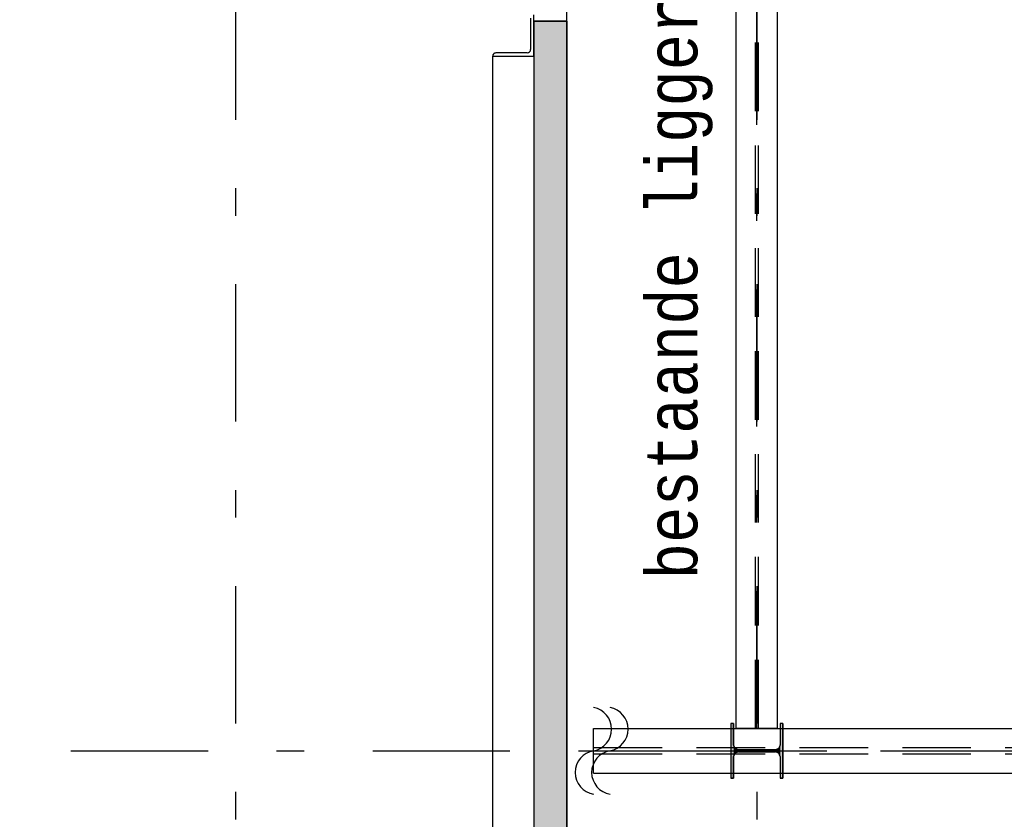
# Model space of a CAD drawing. Extents: x 2 to 87, y -108 to 11.
# Tile 172 of 210: x 30.44 to 34.03, y -24.66 to -21.74. Entities that reach past the tile are written whole.
import ezdxf

# ---------------------------------------------------------------- set-up
doc = ezdxf.new("R2010")
doc.units = 0
doc.header["$MEASUREMENT"] = 0
doc.linetypes.add('DASHDOT', pattern=[1, 0.5, -0.25, 0, -0.25])
doc.linetypes.add('HIDDEN', pattern=[0.375, 0.25, -0.125])
for name, color, linetype in [('10', 7, 'CONTINUOUS'), ('13', 7, 'CONTINUOUS'), ('18', 7, 'CONTINUOUS'), ('20', 7, 'CONTINUOUS'), ('21', 7, 'CONTINUOUS'), ('3', 7, 'CONTINUOUS'), ('31', 7, 'CONTINUOUS'), ('5', 7, 'CONTINUOUS'), ('8', 7, 'CONTINUOUS')]:
    doc.layers.add(name, color=color, linetype=linetype)
doc.styles.add('MONOTXT', font='MONOTXT', dxfattribs={"height": 0.2})

# ---------------------------------------------------------------- blocks, each defined once
blk = doc.blocks.new('*N62')
at = {"layer": '3', "color": 62, "linetype": 'Continuous'}
for p, q in [((-0.085, 0.1), (-0.095, 0.1)), ((-0.095, 0.1), (-0.095, -0.1)), ((-0.085, 0.1), (-0.085, 0.0212)), ((0.095, 0.1), (0.085, 0.1)), ((0.085, 0.1), (0.085, 0.0212)), ((0.095, 0.1), (0.095, -0.1)), ((-0.0797, 0.0085), (-0.085, 0.0212)), ((-0.067, 0.0032), (-0.0797, 0.0085)), ((0.067, 0.0032), (-0.067, 0.0032)), ((0.0797, 0.0085), (0.067, 0.0032)), ((0.085, 0.0212), (0.0797, 0.0085)), ((-0.0797, -0.0085), (-0.085, -0.0213)), ((-0.085, -0.0213), (-0.085, -0.1)), ((-0.067, -0.0033), (-0.0797, -0.0085)), ((0.067, -0.0033), (-0.067, -0.0033)), ((0.0797, -0.0085), (0.067, -0.0033)), ((0.085, -0.0213), (0.0797, -0.0085)), ((0.085, -0.0213), (0.085, -0.1)), ((-0.085, -0.1), (-0.095, -0.1)), ((0.095, -0.1), (0.085, -0.1))]:
    blk.add_line(p, q, dxfattribs=at)
for points in [[(-0.085, 0.1), (-0.095, 0.1), (-0.095, -0.1)], [(-0.085, 0.1), (-0.085, -0.1), (-0.095, -0.1)], [(-0.095, 0.1), (-0.095, 0.1), (-0.095, -0.1)], [(-0.085, 0.1), (-0.085, 0.1), (-0.085, 0.0212)], [(0.095, 0.1), (0.085, 0.1), (0.085, -0.1)], [(0.095, 0.1), (0.095, -0.1), (0.085, -0.1)], [(0.085, 0.1), (0.085, 0.1), (0.085, 0.0212)], [(0.095, 0.1), (0.095, 0.1), (0.095, -0.1)], [(-0.0797, 0.0085), (-0.085, 0.0212), (-0.085, -0.0213)], [(-0.0797, 0.0085), (-0.0797, -0.0085), (-0.085, -0.0213)], [(-0.067, 0.0032), (-0.0797, 0.0085), (-0.0797, -0.0085)], [(-0.067, 0.0032), (-0.067, -0.0033), (-0.0797, -0.0085)], [(0.067, 0.0032), (-0.067, 0.0032), (-0.067, -0.0033)], [(0.067, 0.0032), (0.067, -0.0033), (-0.067, -0.0033)], [(0.0797, 0.0085), (0.067, 0.0032), (0.067, -0.0033)], [(0.0797, 0.0085), (0.0797, -0.0085), (0.067, -0.0033)], [(0.085, 0.0212), (0.0797, 0.0085), (0.0797, -0.0085)], [(0.085, 0.0212), (0.085, -0.0213), (0.0797, -0.0085)], [(-0.085, -0.0213), (-0.085, -0.0213), (-0.085, -0.1)], [(0.085, -0.0213), (0.085, -0.0213), (0.085, -0.1)]]:
    blk.add_solid(points, dxfattribs=at)

msp = doc.modelspace()

# ---------------------------------------------------------------- linework, layer by layer
at = {"layer": '10', "color": 62, "linetype": 'Continuous'}
for p, q in [((32.303, -21.738), (32.303, -21.852)), ((32.315, -21.876), (32.315, -21.726)), ((32.165, -21.876), (32.315, -21.876)), ((32.165, -21.8762), (32.315, -21.8762)), ((32.165, -31.313), (32.165, -21.8762)), ((32.291, -21.864), (32.177, -21.864))]:
    msp.add_line(p, q, dxfattribs=at)
for points in [[(32.1676, -21.8688), (32.1662, -21.871), (32.1653, -21.8736), (32.165, -21.8762)], [(32.1763, -21.8643), (32.1743, -21.8645), (32.1718, -21.8654), (32.1695, -21.8669)]]:
    msp.add_lwpolyline(points, dxfattribs=at)
for centre, start, end in [((32.177, -21.876), 90, 180), ((32.291, -21.852), 270, 360)]:
    msp.add_arc(centre, 0.012, start, end, dxfattribs=at)
at = {"layer": '13', "color": 62, "linetype": 'Continuous'}
for p, q in [((32.315, -21.748), (32.315, -31.441)), ((32.435, -21.748), (32.315, -21.748)), ((32.435, -31.441), (32.435, -21.748))]:
    msp.add_line(p, q, dxfattribs=at)
at = {"layer": '18', "color": 62, "linetype": 'Continuous'}
for p, q in [((32.315, -21.748), (32.435, -21.748)), ((32.315, -21.748), (32.315, -31.441)), ((32.435, -21.748), (32.435, -31.441))]:
    msp.add_line(p, q, dxfattribs=at)
for points in [[(32.315, -21.748), (32.315, -21.748), (32.435, -21.748)], [(32.315, -21.748), (32.315, -31.441), (32.435, -31.441)], [(32.315, -21.748), (32.435, -21.748), (32.435, -31.441)]]:
    msp.add_solid(points, dxfattribs=at)
at = {"layer": '20', "color": 62, "linetype": 'Continuous'}
msp.add_line((32.435, -21.748), (32.435, -21.708), dxfattribs=at)
at = {"layer": '21', "color": 62, "linetype": 'Continuous'}
for p, q in [((33.0526, -24.326), (33.0526, -19.889)), ((33.2026, -24.326), (33.2026, -19.889)), ((32.5326, -24.326), (44.8226, -24.326)), ((32.5326, -24.489), (32.5326, -24.326)), ((33.2026, -24.326), (33.0526, -24.326)), ((32.5326, -24.489), (44.8226, -24.489))]:
    msp.add_line(p, q, dxfattribs=at)
at = {"layer": '21', "color": 62, "linetype": 'HIDDEN'}
for p, q in [((33.1223, -24.326), (33.1223, -19.889)), ((33.1329, -24.326), (33.1329, -19.889)), ((32.5326, -24.396), (44.8226, -24.396)), ((32.5326, -24.419), (44.8226, -24.419))]:
    msp.add_line(p, q, dxfattribs=at)
at = {"layer": '21', "color": 62, "linetype": 'DASHDOT'}
for p, q in [((33.1276, -24.326), (33.1276, -19.889)), ((32.5326, -24.4075), (44.8226, -24.4075))]:
    msp.add_line(p, q, dxfattribs=at)
at = {"layer": '3', "color": 62, "linetype": 'Continuous'}
for p, q in [((33.0426, -24.3075), (33.0326, -24.3075)), ((33.0326, -24.3075), (33.0326, -24.5075)), ((33.0426, -24.3863), (33.0426, -24.3075)), ((33.2226, -24.3075), (33.2126, -24.3075)), ((33.2126, -24.3075), (33.2126, -24.3863)), ((33.2226, -24.5075), (33.2226, -24.3075)), ((33.0426, -24.5075), (33.0426, -24.4288)), ((33.1946, -24.4043), (33.0606, -24.4043)), ((33.0606, -24.4108), (33.1946, -24.4108)), ((33.2126, -24.4288), (33.2126, -24.5075)), ((33.0326, -24.5075), (33.0426, -24.5075)), ((33.2126, -24.5075), (33.2226, -24.5075))]:
    msp.add_line(p, q, dxfattribs=at)
for centre, start, end in [((33.0606, -24.3863), 180, 270), ((33.1946, -24.3863), 270, 360), ((33.0606, -24.4288), 90, 180), ((33.1946, -24.4288), 360, 90)]:
    msp.add_arc(centre, 0.018, start, end, dxfattribs=at)
at = {"layer": '31', "color": 62, "linetype": 'Continuous'}
for centre, start, end in [((32.5182, -24.3288), 280.3698, 79.6302), ((32.5782, -24.3288), 280.3698, 79.6302), ((32.5454, -24.4864), 99.2069, 260.7931), ((32.6054, -24.4864), 99.2069, 260.7931)]:
    msp.add_arc(centre, 0.08, start, end, dxfattribs=at)
at = {"layer": '5', "color": 7, "linetype": 'DASHDOT'}
for p, q in [((31.2276, -7.3075), (31.2276, -96.5075)), ((33.1276, -7.3075), (33.1276, -96.5075)), ((7.5276, -24.4075), (52.6276, -24.4075))]:
    msp.add_line(p, q, dxfattribs=at)

# ---------------------------------------------------------------- block references
at = {"layer": '3', "color": 62, "linetype": 'Continuous'}
msp.add_blockref('*N62', (33.1276, -24.4075), dxfattribs=at)

# ---------------------------------------------------------------- texts
at = {"layer": '8', "color": 62, "linetype": 'Continuous', "style": 'MONOTXT'}
msp.add_text('bestaande ligger', height=0.18, rotation=90, dxfattribs=at).set_placement((32.9105, -23.7861))

doc.saveas('drawing.dxf')
